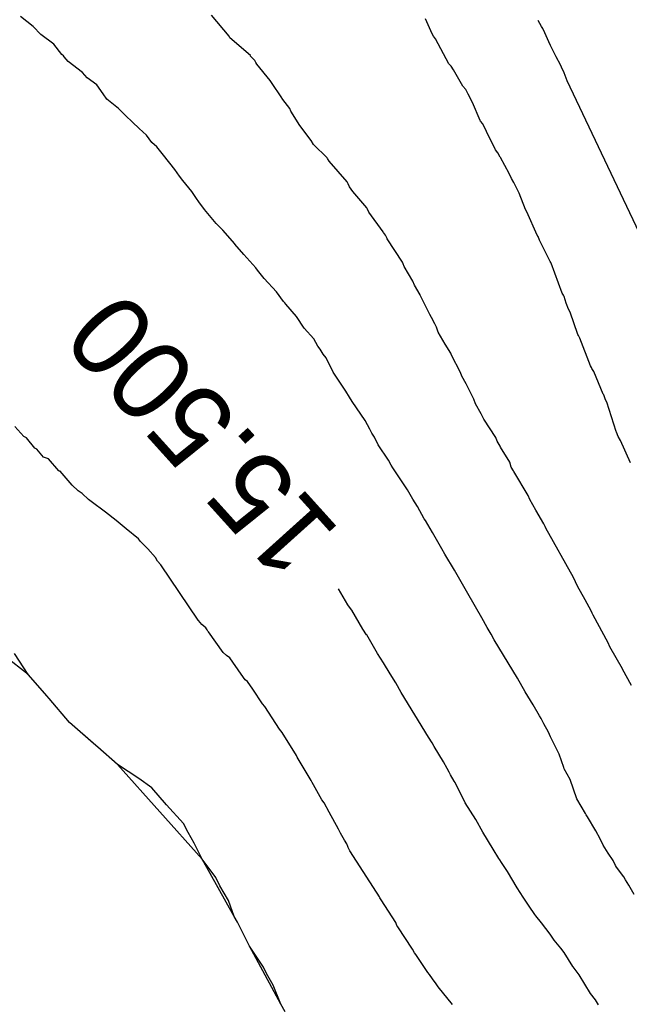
# Model space of a CAD drawing. Extents: x 158343 to 162498, y 431347 to 434500.
# Tile 235 of 248: x 159672 to 159686, y 434135 to 434157. Entities that reach past the tile are written whole.
import ezdxf

# ---------------------------------------------------------------- set-up
doc = ezdxf.new("R2010")
doc.units = 0
doc.header["$LTSCALE"] = 10
doc.header["$MEASUREMENT"] = 0
doc.layers.add('000_arcering', color=8, linetype='CONTINUOUS')
doc.layers.add('def. con-hoogtelijn (index)', color=8, linetype='CONTINUOUS')
doc.styles.add('Style-WORKING', font='WORKING.shx')

# ---------------------------------------------------------------- blocks, each defined once
blk = doc.blocks.new('bestaande hoogtelijnen')
at = {"layer": 'def. con-hoogtelijn (index)'}
for p, q in [((4.655, 90.013), (4.375, 90.237)), ((4.655, 90.013), (4.375, 90.237)), ((4.655, 90.013), (4.375, 90.237)), ((9.027, 89.801), (8.635, 90.266)), ((9.027, 89.801), (8.635, 90.266)), ((13.553, 89.85), (13.403, 90.185)), ((13.553, 89.85), (13.403, 90.185)), ((13.553, 89.85), (13.403, 90.185)), ((15.993, 90.017), (15.917, 90.149)), ((15.993, 90.017), (15.917, 90.149)), ((4.823, 89.834), (4.655, 90.013)), ((4.823, 89.834), (4.655, 90.013)), ((4.823, 89.834), (4.655, 90.013)), ((16.019, 89.967), (15.993, 90.017)), ((16.019, 89.967), (15.993, 90.017)), ((16.069, 89.871), (16.019, 89.967)), ((16.069, 89.871), (16.019, 89.967)), ((5.114, 89.619), (4.823, 89.834)), ((5.114, 89.619), (4.823, 89.834)), ((5.114, 89.619), (4.823, 89.834)), ((9.039, 89.764), (9.027, 89.801)), ((9.039, 89.764), (9.027, 89.801)), ((9.499, 89.366), (9.039, 89.764)), ((9.499, 89.366), (9.039, 89.764)), ((13.587, 89.796), (13.553, 89.85)), ((13.587, 89.796), (13.553, 89.85)), ((13.587, 89.796), (13.553, 89.85)), ((13.629, 89.74), (13.587, 89.796)), ((13.629, 89.74), (13.587, 89.796)), ((13.629, 89.74), (13.587, 89.796)), ((13.924, 89.178), (13.629, 89.74)), ((13.924, 89.178), (13.629, 89.74)), ((13.924, 89.178), (13.629, 89.74)), ((16.153, 89.673), (16.069, 89.871)), ((16.153, 89.673), (16.069, 89.871)), ((5.294, 89.391), (5.114, 89.619)), ((5.294, 89.391), (5.114, 89.619)), ((5.294, 89.391), (5.114, 89.619)), ((16.194, 89.588), (16.153, 89.673)), ((16.194, 89.588), (16.153, 89.673)), ((16.294, 89.385), (16.194, 89.588)), ((16.294, 89.385), (16.194, 89.588)), ((5.329, 89.362), (5.294, 89.391)), ((5.329, 89.362), (5.294, 89.391)), ((5.329, 89.362), (5.294, 89.391)), ((5.347, 89.34), (5.329, 89.362)), ((5.347, 89.34), (5.329, 89.362)), ((5.347, 89.34), (5.329, 89.362)), ((5.436, 89.234), (5.347, 89.34)), ((5.436, 89.234), (5.347, 89.34)), ((5.436, 89.234), (5.347, 89.34)), ((9.504, 89.354), (9.499, 89.366)), ((9.504, 89.354), (9.499, 89.366)), ((9.597, 89.255), (9.504, 89.354)), ((9.597, 89.255), (9.504, 89.354)), ((9.624, 89.21), (9.597, 89.255)), ((9.624, 89.21), (9.597, 89.255)), ((16.32, 89.338), (16.294, 89.385)), ((16.32, 89.338), (16.294, 89.385)), ((16.414, 89.16), (16.32, 89.338)), ((16.414, 89.16), (16.32, 89.338)), ((5.757, 88.984), (5.436, 89.234)), ((5.757, 88.984), (5.436, 89.234)), ((5.757, 88.984), (5.436, 89.234)), ((9.644, 89.176), (9.624, 89.21)), ((9.644, 89.176), (9.624, 89.21)), ((9.939, 88.807), (9.644, 89.176)), ((9.939, 88.807), (9.644, 89.176)), ((13.975, 89.129), (13.924, 89.178)), ((13.975, 89.129), (13.924, 89.178)), ((13.975, 89.129), (13.924, 89.178)), ((14.026, 89.044), (13.975, 89.129)), ((14.026, 89.044), (13.975, 89.129)), ((14.026, 89.044), (13.975, 89.129)), ((14.235, 88.683), (14.026, 89.044)), ((14.235, 88.683), (14.026, 89.044)), ((14.235, 88.683), (14.026, 89.044)), ((16.441, 89.103), (16.414, 89.16)), ((16.441, 89.103), (16.414, 89.16)), ((16.498, 88.983), (16.441, 89.103)), ((16.498, 88.983), (16.441, 89.103)), ((5.857, 88.867), (5.757, 88.984)), ((5.857, 88.867), (5.757, 88.984)), ((5.857, 88.867), (5.757, 88.984)), ((6.071, 88.715), (5.857, 88.867)), ((6.071, 88.715), (5.857, 88.867)), ((6.071, 88.715), (5.857, 88.867)), ((9.982, 88.743), (9.939, 88.807)), ((9.982, 88.743), (9.939, 88.807)), ((16.568, 88.802), (16.498, 88.983)), ((16.568, 88.802), (16.498, 88.983)), ((18.567, 84.568), (16.568, 88.802)), ((18.567, 84.568), (16.568, 88.802)), ((6.216, 88.51), (6.071, 88.715)), ((6.216, 88.51), (6.071, 88.715)), ((6.216, 88.51), (6.071, 88.715)), ((10.186, 88.447), (9.982, 88.743)), ((10.186, 88.447), (9.982, 88.743)), ((14.302, 88.607), (14.235, 88.683)), ((14.302, 88.607), (14.235, 88.683)), ((14.302, 88.607), (14.235, 88.683)), ((14.353, 88.507), (14.302, 88.607)), ((14.353, 88.507), (14.302, 88.607)), ((14.353, 88.507), (14.302, 88.607)), ((6.294, 88.393), (6.216, 88.51)), ((6.294, 88.393), (6.216, 88.51)), ((6.294, 88.393), (6.216, 88.51)), ((6.407, 88.3), (6.294, 88.393)), ((6.407, 88.3), (6.294, 88.393)), ((6.407, 88.3), (6.294, 88.393)), ((10.222, 88.385), (10.186, 88.447)), ((10.222, 88.385), (10.186, 88.447)), ((10.378, 88.184), (10.222, 88.385)), ((10.378, 88.184), (10.222, 88.385)), ((14.454, 88.315), (14.353, 88.507)), ((14.454, 88.315), (14.353, 88.507)), ((14.454, 88.315), (14.353, 88.507)), ((6.56, 88.187), (6.407, 88.3)), ((6.56, 88.187), (6.407, 88.3)), ((6.56, 88.187), (6.407, 88.3)), ((6.712, 88.028), (6.56, 88.187)), ((6.712, 88.028), (6.56, 88.187)), ((6.712, 88.028), (6.56, 88.187)), ((10.403, 88.128), (10.378, 88.184)), ((10.403, 88.128), (10.378, 88.184)), ((14.622, 87.919), (14.454, 88.315)), ((14.622, 87.919), (14.454, 88.315)), ((14.622, 87.919), (14.454, 88.315)), ((6.871, 87.882), (6.712, 88.028)), ((6.871, 87.882), (6.712, 88.028)), ((6.871, 87.882), (6.712, 88.028)), ((10.605, 87.808), (10.403, 88.128)), ((10.605, 87.808), (10.403, 88.128)), ((14.635, 87.902), (14.622, 87.919)), ((14.635, 87.902), (14.622, 87.919)), ((14.635, 87.902), (14.622, 87.919)), ((7.017, 87.737), (6.871, 87.882)), ((7.017, 87.737), (6.871, 87.882)), ((7.017, 87.737), (6.871, 87.882)), ((7.18, 87.585), (7.017, 87.737)), ((7.18, 87.585), (7.017, 87.737)), ((7.18, 87.585), (7.017, 87.737)), ((10.857, 87.472), (10.605, 87.808)), ((10.857, 87.472), (10.605, 87.808)), ((14.687, 87.84), (14.635, 87.902)), ((14.687, 87.84), (14.635, 87.902)), ((14.687, 87.84), (14.635, 87.902)), ((14.768, 87.671), (14.687, 87.84)), ((14.768, 87.671), (14.687, 87.84)), ((14.768, 87.671), (14.687, 87.84)), ((7.299, 87.423), (7.18, 87.585)), ((7.299, 87.423), (7.18, 87.585)), ((7.299, 87.423), (7.18, 87.585)), ((14.968, 87.264), (14.768, 87.671)), ((14.968, 87.264), (14.768, 87.671)), ((14.968, 87.264), (14.768, 87.671)), ((7.412, 87.327), (7.299, 87.423)), ((7.412, 87.327), (7.299, 87.423)), ((7.412, 87.327), (7.299, 87.423)), ((7.56, 87.142), (7.412, 87.327)), ((7.56, 87.142), (7.412, 87.327)), ((7.56, 87.142), (7.412, 87.327)), ((10.906, 87.379), (10.857, 87.472)), ((10.906, 87.379), (10.857, 87.472)), ((11.212, 87.079), (10.906, 87.379)), ((11.212, 87.079), (10.906, 87.379)), ((15.02, 87.192), (14.968, 87.264)), ((15.02, 87.192), (14.968, 87.264)), ((15.02, 87.192), (14.968, 87.264)), ((7.813, 86.824), (7.56, 87.142)), ((7.813, 86.824), (7.56, 87.142)), ((7.813, 86.824), (7.56, 87.142)), ((11.22, 87.065), (11.212, 87.079)), ((11.22, 87.065), (11.212, 87.079)), ((11.255, 87.005), (11.22, 87.065)), ((11.255, 87.005), (11.22, 87.065)), ((15.072, 87.098), (15.02, 87.192)), ((15.072, 87.098), (15.02, 87.192)), ((15.072, 87.098), (15.02, 87.192)), ((15.08, 87.087), (15.072, 87.098)), ((15.08, 87.087), (15.072, 87.098)), ((15.08, 87.087), (15.072, 87.098)), ((15.268, 86.732), (15.08, 87.087)), ((15.268, 86.732), (15.08, 87.087)), ((15.268, 86.732), (15.08, 87.087)), ((7.915, 86.676), (7.813, 86.824)), ((7.915, 86.676), (7.813, 86.824)), ((7.915, 86.676), (7.813, 86.824)), ((11.655, 86.548), (11.255, 87.005)), ((11.655, 86.548), (11.255, 87.005)), ((7.993, 86.575), (7.915, 86.676)), ((7.993, 86.575), (7.915, 86.676)), ((7.993, 86.575), (7.915, 86.676)), ((15.321, 86.618), (15.268, 86.732)), ((15.321, 86.618), (15.268, 86.732)), ((15.321, 86.618), (15.268, 86.732)), ((15.377, 86.531), (15.321, 86.618)), ((15.377, 86.531), (15.321, 86.618)), ((15.377, 86.531), (15.321, 86.618)), ((8.193, 86.332), (7.993, 86.575)), ((8.193, 86.332), (7.993, 86.575)), ((8.193, 86.332), (7.993, 86.575)), ((11.664, 86.532), (11.655, 86.548)), ((11.664, 86.532), (11.655, 86.548)), ((11.681, 86.5), (11.664, 86.532)), ((11.681, 86.5), (11.664, 86.532)), ((11.709, 86.434), (11.681, 86.5)), ((11.709, 86.434), (11.681, 86.5)), ((11.787, 86.333), (11.709, 86.434)), ((11.787, 86.333), (11.709, 86.434)), ((15.491, 86.291), (15.377, 86.531)), ((15.491, 86.291), (15.377, 86.531)), ((15.491, 86.291), (15.377, 86.531)), ((8.294, 86.172), (8.193, 86.332)), ((8.294, 86.172), (8.193, 86.332)), ((8.294, 86.172), (8.193, 86.332)), ((8.35, 86.1), (8.294, 86.172)), ((8.35, 86.1), (8.294, 86.172)), ((8.35, 86.1), (8.294, 86.172)), ((12.095, 85.963), (11.787, 86.333)), ((12.095, 85.963), (11.787, 86.333)), ((15.633, 85.929), (15.491, 86.291)), ((15.633, 85.929), (15.491, 86.291)), ((15.633, 85.929), (15.491, 86.291)), ((8.477, 85.933), (8.35, 86.1)), ((8.477, 85.933), (8.35, 86.1)), ((8.477, 85.933), (8.35, 86.1)), ((12.109, 85.935), (12.095, 85.963)), ((12.109, 85.935), (12.095, 85.963)), ((8.735, 85.619), (8.477, 85.933)), ((8.735, 85.619), (8.477, 85.933)), ((8.735, 85.619), (8.477, 85.933)), ((12.142, 85.867), (12.109, 85.935)), ((12.142, 85.867), (12.109, 85.935)), ((12.458, 85.433), (12.142, 85.867)), ((12.458, 85.433), (12.142, 85.867)), ((15.664, 85.874), (15.633, 85.929)), ((15.664, 85.874), (15.633, 85.929)), ((15.664, 85.874), (15.633, 85.929)), ((15.895, 85.36), (15.664, 85.874)), ((15.895, 85.36), (15.664, 85.874)), ((15.895, 85.36), (15.664, 85.874)), ((8.887, 85.469), (8.735, 85.619)), ((8.887, 85.469), (8.735, 85.619)), ((8.887, 85.469), (8.735, 85.619)), ((9.149, 85.16), (8.887, 85.469)), ((9.149, 85.16), (8.887, 85.469)), ((9.149, 85.16), (8.887, 85.469)), ((12.466, 85.418), (12.458, 85.433)), ((12.466, 85.418), (12.458, 85.433)), ((12.512, 85.356), (12.466, 85.418)), ((12.512, 85.356), (12.466, 85.418)), ((12.544, 85.296), (12.512, 85.356)), ((12.544, 85.296), (12.512, 85.356)), ((12.553, 85.277), (12.544, 85.296)), ((12.553, 85.277), (12.544, 85.296)), ((15.916, 85.324), (15.895, 85.36)), ((15.916, 85.324), (15.895, 85.36)), ((15.916, 85.324), (15.895, 85.36)), ((15.95, 85.246), (15.916, 85.324)), ((15.95, 85.246), (15.916, 85.324)), ((15.95, 85.246), (15.916, 85.324)), ((9.154, 85.155), (9.149, 85.16)), ((9.154, 85.155), (9.149, 85.16)), ((9.154, 85.155), (9.149, 85.16)), ((9.354, 84.926), (9.154, 85.155)), ((9.354, 84.926), (9.154, 85.155)), ((9.354, 84.926), (9.154, 85.155)), ((12.889, 84.757), (12.553, 85.277)), ((12.889, 84.757), (12.553, 85.277)), ((15.986, 85.174), (15.95, 85.246)), ((15.986, 85.174), (15.95, 85.246)), ((15.986, 85.174), (15.95, 85.246)), ((16.186, 84.768), (15.986, 85.174)), ((16.186, 84.768), (15.986, 85.174)), ((16.186, 84.768), (15.986, 85.174)), ((9.617, 84.628), (9.354, 84.926)), ((9.617, 84.628), (9.354, 84.926)), ((9.617, 84.628), (9.354, 84.926)), ((9.656, 84.577), (9.617, 84.628)), ((9.656, 84.577), (9.617, 84.628)), ((9.656, 84.577), (9.617, 84.628)), ((12.908, 84.717), (12.889, 84.757)), ((12.908, 84.717), (12.889, 84.757)), ((12.932, 84.657), (12.908, 84.717)), ((12.932, 84.657), (12.908, 84.717)), ((13.119, 84.328), (12.932, 84.657)), ((13.119, 84.328), (12.932, 84.657)), ((16.199, 84.745), (16.186, 84.768)), ((16.199, 84.745), (16.186, 84.768)), ((16.199, 84.745), (16.186, 84.768)), ((16.205, 84.733), (16.199, 84.745)), ((16.205, 84.733), (16.199, 84.745)), ((16.205, 84.733), (16.199, 84.745)), ((16.455, 84.062), (16.205, 84.733)), ((16.455, 84.062), (16.205, 84.733)), ((16.455, 84.062), (16.205, 84.733)), ((9.81, 84.392), (9.656, 84.577)), ((9.81, 84.392), (9.656, 84.577)), ((9.81, 84.392), (9.656, 84.577)), ((10.081, 84.092), (9.81, 84.392)), ((10.081, 84.092), (9.81, 84.392)), ((10.081, 84.092), (9.81, 84.392)), ((13.157, 84.242), (13.119, 84.328)), ((13.157, 84.242), (13.119, 84.328)), ((13.283, 84.027), (13.157, 84.242)), ((13.283, 84.027), (13.157, 84.242)), ((10.239, 83.875), (10.081, 84.092)), ((10.239, 83.875), (10.081, 84.092)), ((10.239, 83.875), (10.081, 84.092)), ((13.289, 84.014), (13.283, 84.027)), ((13.289, 84.014), (13.283, 84.027)), ((13.504, 83.584), (13.289, 84.014)), ((13.504, 83.584), (13.289, 84.014)), ((16.481, 84.018), (16.455, 84.062)), ((16.481, 84.018), (16.455, 84.062)), ((16.481, 84.018), (16.455, 84.062)), ((16.501, 83.984), (16.481, 84.018)), ((16.501, 83.984), (16.481, 84.018)), ((16.501, 83.984), (16.481, 84.018)), ((16.545, 83.842), (16.501, 83.984)), ((16.545, 83.842), (16.501, 83.984)), ((16.545, 83.842), (16.501, 83.984)), ((10.267, 83.845), (10.239, 83.875)), ((10.267, 83.845), (10.239, 83.875)), ((10.267, 83.845), (10.239, 83.875)), ((10.29, 83.814), (10.267, 83.845)), ((10.29, 83.814), (10.267, 83.845)), ((10.29, 83.814), (10.267, 83.845)), ((10.53, 83.54), (10.29, 83.814)), ((10.53, 83.54), (10.29, 83.814)), ((10.53, 83.54), (10.29, 83.814)), ((16.595, 83.704), (16.545, 83.842)), ((16.595, 83.704), (16.545, 83.842)), ((16.595, 83.704), (16.545, 83.842)), ((10.698, 83.28), (10.53, 83.54)), ((10.698, 83.28), (10.53, 83.54)), ((10.698, 83.28), (10.53, 83.54)), ((13.538, 83.516), (13.504, 83.584)), ((13.538, 83.516), (13.504, 83.584)), ((16.629, 83.639), (16.595, 83.704)), ((16.629, 83.639), (16.595, 83.704)), ((16.629, 83.639), (16.595, 83.704)), ((16.801, 83.141), (16.629, 83.639)), ((16.801, 83.141), (16.629, 83.639)), ((16.801, 83.141), (16.629, 83.639)), ((13.612, 83.379), (13.538, 83.516)), ((13.612, 83.379), (13.538, 83.516)), ((13.649, 83.304), (13.612, 83.379)), ((13.649, 83.304), (13.612, 83.379)), ((13.691, 83.193), (13.649, 83.304)), ((13.691, 83.193), (13.649, 83.304)), ((10.911, 83.04), (10.698, 83.28)), ((10.911, 83.04), (10.698, 83.28)), ((10.911, 83.04), (10.698, 83.28)), ((13.846, 82.926), (13.691, 83.193)), ((13.846, 82.926), (13.691, 83.193)), ((16.817, 83.113), (16.801, 83.141)), ((16.817, 83.113), (16.801, 83.141)), ((16.817, 83.113), (16.801, 83.141)), ((16.845, 83.056), (16.817, 83.113)), ((16.845, 83.056), (16.817, 83.113)), ((16.845, 83.056), (16.817, 83.113)), ((11.005, 82.876), (10.911, 83.04)), ((11.005, 82.876), (10.911, 83.04)), ((11.005, 82.876), (10.911, 83.04)), ((11.058, 82.811), (11.005, 82.876)), ((11.058, 82.811), (11.005, 82.876)), ((11.058, 82.811), (11.005, 82.876)), ((13.968, 82.724), (13.846, 82.926)), ((13.968, 82.724), (13.846, 82.926)), ((17.085, 82.439), (16.845, 83.056)), ((17.085, 82.439), (16.845, 83.056)), ((17.085, 82.439), (16.845, 83.056)), ((11.121, 82.703), (11.058, 82.811)), ((11.121, 82.703), (11.058, 82.811)), ((11.121, 82.703), (11.058, 82.811)), ((11.186, 82.618), (11.121, 82.703)), ((11.186, 82.618), (11.121, 82.703)), ((11.186, 82.618), (11.121, 82.703)), ((13.975, 82.7), (13.968, 82.724)), ((13.975, 82.7), (13.968, 82.724)), ((13.984, 82.677), (13.975, 82.7)), ((13.984, 82.677), (13.975, 82.7)), ((14.188, 82.289), (13.984, 82.677)), ((14.188, 82.289), (13.984, 82.677)), ((11.294, 82.403), (11.186, 82.618)), ((11.294, 82.403), (11.186, 82.618)), ((11.294, 82.403), (11.186, 82.618)), ((17.105, 82.402), (17.085, 82.439)), ((17.105, 82.402), (17.085, 82.439)), ((17.105, 82.402), (17.085, 82.439)), ((11.331, 82.334), (11.294, 82.403)), ((11.331, 82.334), (11.294, 82.403)), ((11.331, 82.334), (11.294, 82.403)), ((11.349, 82.297), (11.331, 82.334)), ((11.349, 82.297), (11.331, 82.334)), ((11.349, 82.297), (11.331, 82.334)), ((11.631, 81.876), (11.349, 82.297)), ((11.631, 81.876), (11.349, 82.297)), ((11.631, 81.876), (11.349, 82.297)), ((14.217, 82.206), (14.188, 82.289)), ((14.217, 82.206), (14.188, 82.289)), ((14.312, 82.037), (14.217, 82.206)), ((14.312, 82.037), (14.217, 82.206)), ((17.116, 82.381), (17.105, 82.402)), ((17.116, 82.381), (17.105, 82.402)), ((17.116, 82.381), (17.105, 82.402)), ((17.16, 82.314), (17.116, 82.381)), ((17.16, 82.314), (17.116, 82.381)), ((17.16, 82.314), (17.116, 82.381)), ((17.368, 81.808), (17.16, 82.314)), ((17.368, 81.808), (17.16, 82.314)), ((17.368, 81.808), (17.16, 82.314)), ((14.481, 81.693), (14.312, 82.037)), ((14.481, 81.693), (14.312, 82.037)), ((11.708, 81.743), (11.631, 81.876)), ((11.708, 81.743), (11.631, 81.876)), ((11.708, 81.743), (11.631, 81.876)), ((17.379, 81.79), (17.368, 81.808)), ((17.379, 81.79), (17.368, 81.808)), ((17.379, 81.79), (17.368, 81.808)), ((17.417, 81.684), (17.379, 81.79)), ((17.417, 81.684), (17.379, 81.79)), ((17.417, 81.684), (17.379, 81.79)), ((11.769, 81.642), (11.708, 81.743)), ((11.769, 81.642), (11.708, 81.743)), ((11.769, 81.642), (11.708, 81.743)), ((12.059, 81.218), (11.769, 81.642)), ((12.059, 81.218), (11.769, 81.642)), ((12.059, 81.218), (11.769, 81.642)), ((14.521, 81.591), (14.481, 81.693)), ((14.521, 81.591), (14.481, 81.693)), ((14.643, 81.368), (14.521, 81.591)), ((14.643, 81.368), (14.521, 81.591)), ((17.452, 81.627), (17.417, 81.684)), ((17.452, 81.627), (17.417, 81.684)), ((17.452, 81.627), (17.417, 81.684)), ((17.657, 80.975), (17.452, 81.627)), ((17.657, 80.975), (17.452, 81.627)), ((17.657, 80.975), (17.452, 81.627)), ((14.706, 81.246), (14.643, 81.368)), ((14.706, 81.246), (14.643, 81.368)), ((12.162, 81.024), (12.059, 81.218)), ((12.162, 81.024), (12.059, 81.218)), ((12.162, 81.024), (12.059, 81.218)), ((14.972, 80.84), (14.706, 81.246)), ((14.972, 80.84), (14.706, 81.246)), ((4.444, 80.862), (4.243, 81.087)), ((4.444, 80.862), (4.243, 81.087)), ((4.444, 80.862), (4.243, 81.087)), ((12.209, 80.939), (12.162, 81.024)), ((12.209, 80.939), (12.162, 81.024)), ((12.209, 80.939), (12.162, 81.024)), ((12.267, 80.849), (12.209, 80.939)), ((12.267, 80.849), (12.209, 80.939)), ((12.267, 80.849), (12.209, 80.939)), ((17.665, 80.962), (17.657, 80.975)), ((17.665, 80.962), (17.657, 80.975)), ((17.665, 80.962), (17.657, 80.975)), ((17.7, 80.862), (17.665, 80.962)), ((17.7, 80.862), (17.665, 80.962)), ((17.7, 80.862), (17.665, 80.962)), ((4.508, 80.83), (4.444, 80.862)), ((4.508, 80.83), (4.444, 80.862)), ((4.508, 80.83), (4.444, 80.862)), ((4.689, 80.604), (4.508, 80.83)), ((4.689, 80.604), (4.508, 80.83)), ((4.689, 80.604), (4.508, 80.83)), ((12.352, 80.678), (12.267, 80.849)), ((12.352, 80.678), (12.267, 80.849)), ((12.352, 80.678), (12.267, 80.849)), ((12.58, 80.334), (12.352, 80.678)), ((12.58, 80.334), (12.352, 80.678)), ((12.58, 80.334), (12.352, 80.678)), ((15.007, 80.756), (14.972, 80.84)), ((15.007, 80.756), (14.972, 80.84)), ((15.073, 80.644), (15.007, 80.756)), ((15.073, 80.644), (15.007, 80.756)), ((17.753, 80.773), (17.7, 80.862)), ((17.753, 80.773), (17.7, 80.862)), ((17.753, 80.773), (17.7, 80.862)), ((17.976, 80.272), (17.753, 80.773)), ((17.976, 80.272), (17.753, 80.773)), ((17.976, 80.272), (17.753, 80.773)), ((4.737, 80.581), (4.689, 80.604)), ((4.737, 80.581), (4.689, 80.604)), ((4.737, 80.581), (4.689, 80.604)), ((4.888, 80.4), (4.737, 80.581)), ((4.888, 80.4), (4.737, 80.581)), ((4.888, 80.4), (4.737, 80.581)), ((15.079, 80.627), (15.073, 80.644)), ((15.079, 80.627), (15.073, 80.644)), ((15.285, 80.287), (15.079, 80.627)), ((15.285, 80.287), (15.079, 80.627)), ((4.996, 80.363), (4.888, 80.4)), ((4.996, 80.363), (4.888, 80.4)), ((4.996, 80.363), (4.888, 80.4)), ((5.23, 80.097), (4.996, 80.363)), ((5.23, 80.097), (4.996, 80.363)), ((5.23, 80.097), (4.996, 80.363)), ((12.641, 80.223), (12.58, 80.334)), ((12.641, 80.223), (12.58, 80.334)), ((12.641, 80.223), (12.58, 80.334)), ((15.319, 80.178), (15.285, 80.287)), ((15.319, 80.178), (15.285, 80.287)), ((5.242, 80.092), (5.23, 80.097)), ((5.242, 80.092), (5.23, 80.097)), ((5.242, 80.092), (5.23, 80.097)), ((5.26, 80.086), (5.242, 80.092)), ((5.26, 80.086), (5.242, 80.092)), ((5.26, 80.086), (5.242, 80.092)), ((5.526, 79.779), (5.26, 80.086)), ((5.526, 79.779), (5.26, 80.086)), ((5.526, 79.779), (5.26, 80.086)), ((12.641, 80.222), (12.641, 80.223)), ((12.641, 80.222), (12.641, 80.223)), ((12.641, 80.222), (12.641, 80.223)), ((12.673, 80.161), (12.641, 80.222)), ((12.673, 80.161), (12.641, 80.222)), ((12.673, 80.161), (12.641, 80.222)), ((12.867, 79.876), (12.673, 80.161)), ((12.867, 79.876), (12.673, 80.161)), ((12.867, 79.876), (12.673, 80.161)), ((15.371, 80.096), (15.319, 80.178)), ((15.371, 80.096), (15.319, 80.178)), ((15.377, 80.079), (15.371, 80.096)), ((15.377, 80.079), (15.371, 80.096)), ((15.697, 79.543), (15.377, 80.079)), ((15.697, 79.543), (15.377, 80.079)), ((13, 79.673), (12.867, 79.876)), ((13, 79.673), (12.867, 79.876)), ((13, 79.673), (12.867, 79.876)), ((5.655, 79.648), (5.526, 79.779)), ((5.655, 79.648), (5.526, 79.779)), ((5.655, 79.648), (5.526, 79.779)), ((5.744, 79.588), (5.655, 79.648)), ((5.744, 79.588), (5.655, 79.648)), ((5.744, 79.588), (5.655, 79.648)), ((5.889, 79.459), (5.744, 79.588)), ((5.889, 79.459), (5.744, 79.588)), ((5.889, 79.459), (5.744, 79.588)), ((13.033, 79.617), (13, 79.673)), ((13.033, 79.617), (13, 79.673)), ((13.033, 79.617), (13, 79.673)), ((13.124, 79.466), (13.033, 79.617)), ((13.124, 79.466), (13.033, 79.617)), ((13.124, 79.466), (13.033, 79.617)), ((5.948, 79.413), (5.889, 79.459)), ((5.948, 79.413), (5.889, 79.459)), ((5.948, 79.413), (5.889, 79.459)), ((6.269, 79.174), (5.948, 79.413)), ((6.269, 79.174), (5.948, 79.413)), ((6.269, 79.174), (5.948, 79.413)), ((13.227, 79.297), (13.124, 79.466)), ((13.227, 79.297), (13.124, 79.466)), ((13.227, 79.297), (13.124, 79.466)), ((15.734, 79.459), (15.697, 79.543)), ((15.734, 79.459), (15.697, 79.543)), ((15.868, 79.221), (15.734, 79.459)), ((15.868, 79.221), (15.734, 79.459)), ((6.508, 78.99), (6.269, 79.174)), ((6.508, 78.99), (6.269, 79.174)), ((6.508, 78.99), (6.269, 79.174)), ((13.377, 79.026), (13.227, 79.297)), ((13.377, 79.026), (13.227, 79.297)), ((13.377, 79.026), (13.227, 79.297)), ((16.047, 78.914), (15.868, 79.221)), ((16.047, 78.914), (15.868, 79.221)), ((6.732, 78.804), (6.508, 78.99)), ((6.732, 78.804), (6.508, 78.99)), ((6.732, 78.804), (6.508, 78.99)), ((13.403, 78.985), (13.377, 79.026)), ((13.403, 78.985), (13.377, 79.026)), ((13.403, 78.985), (13.377, 79.026)), ((13.563, 78.717), (13.403, 78.985)), ((13.563, 78.717), (13.403, 78.985)), ((13.563, 78.717), (13.403, 78.985)), ((16.072, 78.855), (16.047, 78.914)), ((16.072, 78.855), (16.047, 78.914)), ((7.006, 78.58), (6.732, 78.804)), ((7.006, 78.58), (6.732, 78.804)), ((7.006, 78.58), (6.732, 78.804)), ((13.772, 78.354), (13.563, 78.717)), ((13.772, 78.354), (13.563, 78.717)), ((13.772, 78.354), (13.563, 78.717)), ((16.091, 78.815), (16.072, 78.855)), ((16.091, 78.815), (16.072, 78.855)), ((16.706, 77.717), (16.091, 78.815)), ((16.706, 77.717), (16.091, 78.815)), ((7.045, 78.519), (7.006, 78.58)), ((7.045, 78.519), (7.006, 78.58)), ((7.045, 78.519), (7.006, 78.58)), ((7.213, 78.352), (7.045, 78.519)), ((7.213, 78.352), (7.045, 78.519)), ((7.213, 78.352), (7.045, 78.519)), ((7.38, 78.16), (7.213, 78.352)), ((7.38, 78.16), (7.213, 78.352)), ((7.38, 78.16), (7.213, 78.352)), ((13.839, 78.235), (13.772, 78.354)), ((13.839, 78.235), (13.772, 78.354)), ((13.839, 78.235), (13.772, 78.354)), ((7.43, 78.082), (7.38, 78.16)), ((7.43, 78.082), (7.38, 78.16)), ((7.43, 78.082), (7.38, 78.16)), ((7.501, 78), (7.43, 78.082)), ((7.501, 78), (7.43, 78.082)), ((7.501, 78), (7.43, 78.082)), ((14.05, 77.875), (13.839, 78.235)), ((14.05, 77.875), (13.839, 78.235)), ((14.05, 77.875), (13.839, 78.235)), ((8.334, 76.764), (7.501, 78)), ((8.334, 76.764), (7.501, 78)), ((8.334, 76.764), (7.501, 78)), ((14.139, 77.721), (14.05, 77.875)), ((14.139, 77.721), (14.05, 77.875)), ((14.139, 77.721), (14.05, 77.875)), ((14.14, 77.719), (14.139, 77.721)), ((14.14, 77.719), (14.139, 77.721)), ((14.14, 77.719), (14.139, 77.721)), ((14.35, 77.361), (14.14, 77.719)), ((14.35, 77.361), (14.14, 77.719)), ((14.35, 77.361), (14.14, 77.719)), ((16.75, 77.618), (16.706, 77.717)), ((16.75, 77.618), (16.706, 77.717)), ((16.752, 77.613), (16.75, 77.618)), ((16.752, 77.613), (16.75, 77.618)), ((16.758, 77.601), (16.752, 77.613)), ((16.758, 77.601), (16.752, 77.613)), ((16.797, 77.522), (16.758, 77.601)), ((16.797, 77.522), (16.758, 77.601)), ((11.675, 77.104), (11.468, 77.464)), ((11.675, 77.104), (11.468, 77.464)), ((16.965, 77.213), (16.797, 77.522)), ((16.965, 77.213), (16.797, 77.522)), ((4.542, 75.553), (2.294, 77.305)), ((4.542, 75.553), (2.294, 77.305)), ((14.658, 76.812), (14.35, 77.361)), ((14.658, 76.812), (14.35, 77.361)), ((14.658, 76.812), (14.35, 77.361)), ((17.101, 76.969), (16.965, 77.213)), ((17.101, 76.969), (16.965, 77.213)), ((11.711, 77.055), (11.675, 77.104)), ((11.711, 77.055), (11.675, 77.104)), ((11.76, 76.984), (11.711, 77.055)), ((11.76, 76.984), (11.711, 77.055)), ((12.007, 76.564), (11.76, 76.984)), ((12.007, 76.564), (11.76, 76.984)), ((17.124, 76.918), (17.101, 76.969)), ((17.124, 76.918), (17.101, 76.969)), ((8.34, 76.756), (8.334, 76.764)), ((8.34, 76.756), (8.334, 76.764)), ((8.34, 76.756), (8.334, 76.764)), ((8.341, 76.756), (8.34, 76.756)), ((8.341, 76.756), (8.34, 76.756)), ((8.341, 76.756), (8.34, 76.756)), ((8.341, 76.755), (8.341, 76.756)), ((8.341, 76.755), (8.341, 76.756)), ((8.341, 76.755), (8.341, 76.756)), ((8.417, 76.666), (8.341, 76.755)), ((8.417, 76.666), (8.341, 76.755)), ((8.417, 76.666), (8.341, 76.755)), ((14.784, 76.602), (14.658, 76.812)), ((14.784, 76.602), (14.658, 76.812)), ((14.784, 76.602), (14.658, 76.812)), ((17.146, 76.871), (17.124, 76.918)), ((17.146, 76.871), (17.124, 76.918)), ((17.478, 76.258), (17.146, 76.871)), ((17.478, 76.258), (17.146, 76.871)), ((8.506, 76.59), (8.417, 76.666)), ((8.506, 76.59), (8.417, 76.666)), ((8.506, 76.59), (8.417, 76.666)), ((8.533, 76.546), (8.506, 76.59)), ((8.533, 76.546), (8.506, 76.59)), ((8.533, 76.546), (8.506, 76.59)), ((8.551, 76.519), (8.533, 76.546)), ((8.551, 76.519), (8.533, 76.546)), ((8.551, 76.519), (8.533, 76.546)), ((8.553, 76.517), (8.551, 76.519)), ((8.553, 76.517), (8.551, 76.519)), ((8.553, 76.517), (8.551, 76.519)), ((8.568, 76.504), (8.553, 76.517)), ((8.568, 76.504), (8.553, 76.517)), ((8.568, 76.504), (8.553, 76.517)), ((8.891, 76.039), (8.568, 76.504)), ((8.891, 76.039), (8.568, 76.504)), ((8.891, 76.039), (8.568, 76.504)), ((12.091, 76.435), (12.007, 76.564)), ((12.091, 76.435), (12.007, 76.564)), ((14.869, 76.447), (14.784, 76.602)), ((14.869, 76.447), (14.784, 76.602)), ((14.869, 76.447), (14.784, 76.602)), ((12.093, 76.433), (12.091, 76.435)), ((12.093, 76.433), (12.091, 76.435)), ((12.338, 76.015), (12.093, 76.433)), ((12.338, 76.015), (12.093, 76.433)), ((14.936, 76.325), (14.869, 76.447)), ((14.936, 76.325), (14.869, 76.447)), ((14.936, 76.325), (14.869, 76.447)), ((15.46, 75.47), (14.936, 76.325)), ((15.46, 75.47), (14.936, 76.325)), ((15.46, 75.47), (14.936, 76.325)), ((17.52, 76.167), (17.478, 76.258)), ((17.52, 76.167), (17.478, 76.258)), ((17.798, 75.676), (17.52, 76.167)), ((17.798, 75.676), (17.52, 76.167)), ((4.542, 75.553), (4.24, 76.019)), ((4.542, 75.553), (4.24, 76.019)), ((8.964, 75.975), (8.891, 76.039)), ((8.964, 75.975), (8.891, 76.039)), ((8.964, 75.975), (8.891, 76.039)), ((9.043, 75.922), (8.964, 75.975)), ((9.043, 75.922), (8.964, 75.975)), ((9.043, 75.922), (8.964, 75.975)), ((9.296, 75.554), (9.043, 75.922)), ((9.296, 75.554), (9.043, 75.922)), ((9.296, 75.554), (9.043, 75.922)), ((12.468, 75.812), (12.338, 76.015)), ((12.468, 75.812), (12.338, 76.015)), ((12.615, 75.567), (12.468, 75.812)), ((12.615, 75.567), (12.468, 75.812)), ((17.801, 75.669), (17.798, 75.676)), ((17.801, 75.669), (17.798, 75.676)), ((18.003, 75.303), (17.801, 75.669)), ((18.003, 75.303), (17.801, 75.669)), ((4.964, 75.063), (4.542, 75.553)), ((4.964, 75.063), (4.542, 75.553)), ((9.385, 75.43), (9.296, 75.554)), ((9.385, 75.43), (9.296, 75.554)), ((9.385, 75.43), (9.296, 75.554)), ((9.433, 75.395), (9.385, 75.43)), ((9.433, 75.395), (9.385, 75.43)), ((9.433, 75.395), (9.385, 75.43)), ((9.557, 75.219), (9.433, 75.395)), ((9.557, 75.219), (9.433, 75.395)), ((9.557, 75.219), (9.433, 75.395)), ((12.741, 75.36), (12.615, 75.567)), ((12.741, 75.36), (12.615, 75.567)), ((15.625, 75.163), (15.46, 75.47)), ((15.625, 75.163), (15.46, 75.47)), ((15.625, 75.163), (15.46, 75.47)), ((9.768, 74.897), (9.557, 75.219)), ((9.768, 74.897), (9.557, 75.219)), ((9.768, 74.897), (9.557, 75.219)), ((12.865, 75.15), (12.741, 75.36)), ((12.865, 75.15), (12.741, 75.36)), ((5.001, 75.019), (4.964, 75.063)), ((5.001, 75.019), (4.964, 75.063)), ((5.005, 75.015), (5.001, 75.019)), ((5.005, 75.015), (5.001, 75.019)), ((5.008, 75.011), (5.005, 75.015)), ((5.008, 75.011), (5.005, 75.015)), ((5.464, 74.475), (5.008, 75.011)), ((5.464, 74.475), (5.008, 75.011)), ((13.475, 74.152), (12.865, 75.15)), ((13.475, 74.152), (12.865, 75.15)), ((15.805, 74.876), (15.625, 75.163)), ((15.805, 74.876), (15.625, 75.163)), ((15.805, 74.876), (15.625, 75.163)), ((9.824, 74.834), (9.768, 74.897)), ((9.824, 74.834), (9.768, 74.897)), ((9.824, 74.834), (9.768, 74.897)), ((10.149, 74.326), (9.824, 74.834)), ((10.149, 74.326), (9.824, 74.834)), ((10.149, 74.326), (9.824, 74.834)), ((15.944, 74.63), (15.805, 74.876)), ((15.944, 74.63), (15.805, 74.876)), ((15.944, 74.63), (15.805, 74.876)), ((15.982, 74.564), (15.944, 74.63)), ((15.982, 74.564), (15.944, 74.63)), ((15.982, 74.564), (15.944, 74.63)), ((16.048, 74.446), (15.982, 74.564)), ((16.048, 74.446), (15.982, 74.564)), ((16.048, 74.446), (15.982, 74.564)), ((6.002, 74.012), (5.464, 74.475)), ((6.002, 74.012), (5.464, 74.475)), ((5.995, 74.019), (5.464, 74.475)), ((5.995, 74.019), (5.464, 74.475)), ((10.211, 74.256), (10.149, 74.326)), ((10.211, 74.256), (10.149, 74.326)), ((10.211, 74.256), (10.149, 74.326)), ((16.149, 74.263), (16.048, 74.446)), ((16.149, 74.263), (16.048, 74.446)), ((16.149, 74.263), (16.048, 74.446)), ((10.527, 73.738), (10.211, 74.256)), ((10.527, 73.738), (10.211, 74.256)), ((10.527, 73.738), (10.211, 74.256)), ((13.55, 74.021), (13.475, 74.152)), ((13.55, 74.021), (13.475, 74.152)), ((16.192, 74.161), (16.149, 74.263)), ((16.192, 74.161), (16.149, 74.263)), ((16.192, 74.161), (16.149, 74.263)), ((16.386, 73.774), (16.192, 74.161)), ((16.386, 73.774), (16.192, 74.161)), ((16.386, 73.774), (16.192, 74.161)), ((6.008, 74.007), (5.995, 74.019)), ((6.008, 74.007), (5.995, 74.019)), ((6.096, 73.931), (6.002, 74.012)), ((6.096, 73.931), (6.002, 74.012)), ((6.096, 73.931), (6.008, 74.007)), ((6.096, 73.931), (6.008, 74.007)), ((6.533, 73.543), (6.096, 73.931)), ((6.533, 73.543), (6.096, 73.931)), ((13.595, 73.939), (13.55, 74.021)), ((13.595, 73.939), (13.55, 74.021)), ((13.805, 73.603), (13.595, 73.939)), ((13.805, 73.603), (13.595, 73.939)), ((10.544, 73.704), (10.527, 73.738)), ((10.544, 73.704), (10.527, 73.738)), ((10.544, 73.704), (10.527, 73.738)), ((10.854, 73.181), (10.544, 73.704)), ((10.854, 73.181), (10.544, 73.704)), ((10.854, 73.181), (10.544, 73.704)), ((16.488, 73.476), (16.386, 73.774)), ((16.488, 73.476), (16.386, 73.774)), ((16.488, 73.476), (16.386, 73.774)), ((8.42, 71.43), (6.533, 73.543)), ((8.42, 71.43), (6.533, 73.543)), ((7.008, 73.229), (6.533, 73.543)), ((7.008, 73.229), (6.533, 73.543)), ((13.887, 73.449), (13.805, 73.603)), ((13.887, 73.449), (13.805, 73.603)), ((13.931, 73.372), (13.887, 73.449)), ((13.931, 73.372), (13.887, 73.449)), ((16.497, 73.447), (16.488, 73.476)), ((16.497, 73.447), (16.488, 73.476)), ((16.497, 73.447), (16.488, 73.476)), ((16.632, 73.205), (16.497, 73.447)), ((16.632, 73.205), (16.497, 73.447)), ((16.632, 73.205), (16.497, 73.447)), ((7.299, 73.019), (7.008, 73.229)), ((7.299, 73.019), (7.008, 73.229)), ((13.966, 73.31), (13.931, 73.372)), ((13.966, 73.31), (13.931, 73.372)), ((14.044, 73.172), (13.966, 73.31)), ((14.044, 73.172), (13.966, 73.31)), ((16.779, 72.776), (16.632, 73.205)), ((16.779, 72.776), (16.632, 73.205)), ((16.779, 72.776), (16.632, 73.205)), ((7.631, 72.642), (7.299, 73.019)), ((7.631, 72.642), (7.299, 73.019)), ((10.876, 73.142), (10.854, 73.181)), ((10.876, 73.142), (10.854, 73.181)), ((10.876, 73.142), (10.854, 73.181)), ((10.905, 73.083), (10.876, 73.142)), ((10.905, 73.083), (10.876, 73.142)), ((10.905, 73.083), (10.876, 73.142)), ((11.093, 72.754), (10.905, 73.083)), ((11.093, 72.754), (10.905, 73.083)), ((11.093, 72.754), (10.905, 73.083)), ((14.064, 73.137), (14.044, 73.172)), ((14.064, 73.137), (14.044, 73.172)), ((14.29, 72.685), (14.064, 73.137)), ((14.29, 72.685), (14.064, 73.137)), ((11.144, 72.685), (11.093, 72.754)), ((11.144, 72.685), (11.093, 72.754)), ((11.144, 72.685), (11.093, 72.754)), ((16.971, 72.447), (16.779, 72.776)), ((16.971, 72.447), (16.779, 72.776)), ((16.971, 72.447), (16.779, 72.776)), ((8.008, 72.223), (7.631, 72.642)), ((8.008, 72.223), (7.631, 72.642)), ((11.256, 72.48), (11.144, 72.685)), ((11.256, 72.48), (11.144, 72.685)), ((11.256, 72.48), (11.144, 72.685)), ((14.529, 72.314), (14.29, 72.685)), ((14.529, 72.314), (14.29, 72.685)), ((11.461, 72.096), (11.256, 72.48)), ((11.461, 72.096), (11.256, 72.48)), ((11.461, 72.096), (11.256, 72.48)), ((14.687, 72.031), (14.529, 72.314)), ((14.687, 72.031), (14.529, 72.314)), ((16.99, 72.416), (16.971, 72.447)), ((16.99, 72.416), (16.971, 72.447)), ((16.99, 72.416), (16.971, 72.447)), ((17.021, 72.369), (16.99, 72.416)), ((17.021, 72.369), (16.99, 72.416)), ((17.021, 72.369), (16.99, 72.416)), ((17.203, 72.058), (17.021, 72.369)), ((17.203, 72.058), (17.021, 72.369)), ((17.203, 72.058), (17.021, 72.369)), ((8.11, 72.019), (8.008, 72.223)), ((8.11, 72.019), (8.008, 72.223)), ((11.477, 72.064), (11.461, 72.096)), ((11.477, 72.064), (11.461, 72.096)), ((11.477, 72.064), (11.461, 72.096)), ((8.242, 71.785), (8.11, 72.019)), ((8.242, 71.785), (8.11, 72.019)), ((11.508, 72.01), (11.477, 72.064)), ((11.508, 72.01), (11.477, 72.064)), ((11.508, 72.01), (11.477, 72.064)), ((11.597, 71.855), (11.508, 72.01)), ((11.597, 71.855), (11.508, 72.01)), ((11.597, 71.855), (11.508, 72.01)), ((14.912, 71.647), (14.687, 72.031)), ((14.912, 71.647), (14.687, 72.031)), ((17.298, 71.88), (17.203, 72.058)), ((17.298, 71.88), (17.203, 72.058)), ((17.298, 71.88), (17.203, 72.058)), ((17.364, 71.741), (17.298, 71.88)), ((17.364, 71.741), (17.298, 71.88)), ((17.364, 71.741), (17.298, 71.88)), ((8.42, 71.43), (8.242, 71.785)), ((8.42, 71.43), (8.242, 71.785)), ((11.649, 71.767), (11.597, 71.855)), ((11.649, 71.767), (11.597, 71.855)), ((11.649, 71.767), (11.597, 71.855)), ((11.671, 71.707), (11.649, 71.767)), ((11.671, 71.707), (11.649, 71.767)), ((11.671, 71.707), (11.649, 71.767)), ((11.682, 71.685), (11.671, 71.707)), ((11.682, 71.685), (11.671, 71.707)), ((11.682, 71.685), (11.671, 71.707)), ((11.718, 71.616), (11.682, 71.685)), ((11.718, 71.616), (11.682, 71.685)), ((11.718, 71.616), (11.682, 71.685)), ((17.48, 71.559), (17.364, 71.741)), ((17.48, 71.559), (17.364, 71.741)), ((17.48, 71.559), (17.364, 71.741)), ((12.315, 70.688), (11.718, 71.616)), ((12.315, 70.688), (11.718, 71.616)), ((12.315, 70.688), (11.718, 71.616)), ((15.043, 71.445), (14.912, 71.647)), ((15.043, 71.445), (14.912, 71.647)), ((15.065, 71.409), (15.043, 71.445)), ((15.065, 71.409), (15.043, 71.445)), ((17.591, 71.397), (17.48, 71.559)), ((17.591, 71.397), (17.48, 71.559)), ((17.591, 71.397), (17.48, 71.559)), ((9.139, 70.149), (8.42, 71.43)), ((9.139, 70.149), (8.42, 71.43)), ((8.725, 71.019), (8.42, 71.43)), ((8.725, 71.019), (8.42, 71.43)), ((15.101, 71.354), (15.065, 71.409)), ((15.101, 71.354), (15.065, 71.409)), ((15.234, 71.153), (15.101, 71.354)), ((15.234, 71.153), (15.101, 71.354)), ((17.646, 71.285), (17.591, 71.397)), ((17.646, 71.285), (17.591, 71.397)), ((17.646, 71.285), (17.591, 71.397)), ((17.667, 71.249), (17.646, 71.285)), ((17.667, 71.249), (17.646, 71.285)), ((17.667, 71.249), (17.646, 71.285)), ((17.829, 71.032), (17.667, 71.249)), ((17.829, 71.032), (17.667, 71.249)), ((17.829, 71.032), (17.667, 71.249)), ((8.819, 70.829), (8.725, 71.019)), ((8.819, 70.829), (8.725, 71.019)), ((15.446, 70.79), (15.234, 71.153)), ((15.446, 70.79), (15.234, 71.153)), ((17.865, 70.964), (17.829, 71.032)), ((17.865, 70.964), (17.829, 71.032)), ((17.865, 70.964), (17.829, 71.032)), ((9.008, 70.506), (8.819, 70.829)), ((9.008, 70.506), (8.819, 70.829)), ((15.582, 70.578), (15.446, 70.79)), ((15.582, 70.578), (15.446, 70.79)), ((17.943, 70.85), (17.865, 70.964)), ((17.943, 70.85), (17.865, 70.964)), ((17.943, 70.85), (17.865, 70.964)), ((18.06, 70.642), (17.943, 70.85)), ((18.06, 70.642), (17.943, 70.85)), ((18.06, 70.642), (17.943, 70.85)), ((12.324, 70.668), (12.315, 70.688)), ((12.324, 70.668), (12.315, 70.688)), ((12.324, 70.668), (12.315, 70.688)), ((12.376, 70.59), (12.324, 70.668)), ((12.376, 70.59), (12.324, 70.668)), ((12.376, 70.59), (12.324, 70.668)), ((12.388, 70.566), (12.376, 70.59)), ((12.388, 70.566), (12.376, 70.59)), ((12.388, 70.566), (12.376, 70.59)), ((12.413, 70.523), (12.388, 70.566)), ((12.413, 70.523), (12.388, 70.566)), ((12.413, 70.523), (12.388, 70.566)), ((15.69, 70.419), (15.582, 70.578)), ((15.69, 70.419), (15.582, 70.578)), ((9.139, 70.149), (9.008, 70.506)), ((9.139, 70.149), (9.008, 70.506)), ((12.741, 70.017), (12.413, 70.523)), ((12.741, 70.017), (12.413, 70.523)), ((12.741, 70.017), (12.413, 70.523)), ((15.717, 70.379), (15.69, 70.419)), ((15.717, 70.379), (15.69, 70.419)), ((15.846, 70.19), (15.717, 70.379)), ((15.846, 70.19), (15.717, 70.379)), ((9.209, 70.019), (9.139, 70.149)), ((9.209, 70.019), (9.139, 70.149)), ((15.866, 70.163), (15.846, 70.19)), ((15.866, 70.163), (15.846, 70.19)), ((15.995, 70.005), (15.866, 70.163)), ((15.995, 70.005), (15.866, 70.163)), ((9.476, 69.486), (9.209, 70.019)), ((9.476, 69.486), (9.209, 70.019)), ((9.423, 69.604), (9.209, 70.019)), ((9.423, 69.604), (9.209, 70.019)), ((12.769, 69.946), (12.741, 70.017)), ((12.769, 69.946), (12.741, 70.017)), ((12.769, 69.946), (12.741, 70.017)), ((12.785, 69.918), (12.769, 69.946)), ((12.785, 69.918), (12.769, 69.946)), ((12.785, 69.918), (12.769, 69.946)), ((13.116, 69.416), (12.785, 69.918)), ((13.116, 69.416), (12.785, 69.918)), ((13.116, 69.416), (12.785, 69.918)), ((16.184, 69.752), (15.995, 70.005)), ((16.184, 69.752), (15.995, 70.005)), ((16.275, 69.619), (16.184, 69.752)), ((16.275, 69.619), (16.184, 69.752)), ((9.476, 69.486), (9.423, 69.604)), ((9.476, 69.486), (9.423, 69.604)), ((10.178, 68.188), (9.476, 69.486)), ((10.178, 68.188), (9.476, 69.486)), ((9.79, 69.019), (9.476, 69.486)), ((9.79, 69.019), (9.476, 69.486)), ((16.426, 69.437), (16.275, 69.619)), ((16.426, 69.437), (16.275, 69.619)), ((13.16, 69.337), (13.116, 69.416)), ((13.16, 69.337), (13.116, 69.416)), ((13.16, 69.337), (13.116, 69.416)), ((13.191, 69.297), (13.16, 69.337)), ((13.191, 69.297), (13.16, 69.337)), ((13.191, 69.297), (13.16, 69.337)), ((13.46, 68.9), (13.191, 69.297)), ((13.46, 68.9), (13.191, 69.297)), ((13.46, 68.9), (13.191, 69.297)), ((16.496, 69.346), (16.426, 69.437)), ((16.496, 69.346), (16.426, 69.437)), ((16.689, 69.033), (16.496, 69.346)), ((16.689, 69.033), (16.496, 69.346)), ((9.861, 68.872), (9.79, 69.019)), ((9.861, 68.872), (9.79, 69.019)), ((16.695, 69.025), (16.689, 69.033)), ((16.695, 69.025), (16.689, 69.033)), ((16.836, 68.846), (16.695, 69.025)), ((16.836, 68.846), (16.695, 69.025)), ((10.008, 68.616), (9.861, 68.872)), ((10.008, 68.616), (9.861, 68.872)), ((13.495, 68.852), (13.46, 68.9)), ((13.495, 68.852), (13.46, 68.9)), ((13.495, 68.852), (13.46, 68.9)), ((13.563, 68.754), (13.495, 68.852)), ((13.563, 68.754), (13.495, 68.852)), ((13.563, 68.754), (13.495, 68.852)), ((17.084, 68.428), (16.836, 68.846)), ((17.084, 68.428), (16.836, 68.846)), ((10.178, 68.188), (10.008, 68.616)), ((10.178, 68.188), (10.008, 68.616)), ((13.577, 68.735), (13.563, 68.754)), ((13.577, 68.735), (13.563, 68.754)), ((13.577, 68.735), (13.563, 68.754)), ((13.628, 68.667), (13.577, 68.735)), ((13.628, 68.667), (13.577, 68.735)), ((13.628, 68.667), (13.577, 68.735)), ((13.685, 68.576), (13.628, 68.667)), ((13.685, 68.576), (13.628, 68.667)), ((13.685, 68.576), (13.628, 68.667)), ((14.005, 68.182), (13.685, 68.576)), ((14.005, 68.182), (13.685, 68.576)), ((14.005, 68.182), (13.685, 68.576)), ((17.197, 68.288), (17.084, 68.428)), ((17.197, 68.288), (17.084, 68.428)), ((10.274, 68.019), (10.178, 68.188)), ((10.274, 68.019), (10.178, 68.188)), ((17.262, 68.176), (17.197, 68.288)), ((17.262, 68.176), (17.197, 68.288))]:
    blk.add_line(p, q, dxfattribs=at)
at = {"layer": 'def. con-hoogtelijn (index)', "style": 'Style-WORKING'}
blk.add_text('15.500', height=1.8, rotation=132.0423, dxfattribs=at).set_placement((11.534, 78.736))
blk.add_text('15.500', height=1.8, rotation=132.0423, dxfattribs=at).set_placement((11.534, 78.736))

msp = doc.modelspace()

# ---------------------------------------------------------------- block references
at = {"layer": '000_arcering'}
msp.add_blockref('bestaande hoogtelijnen', (159667.804, 434066.432), dxfattribs=at)

doc.saveas('drawing.dxf')
